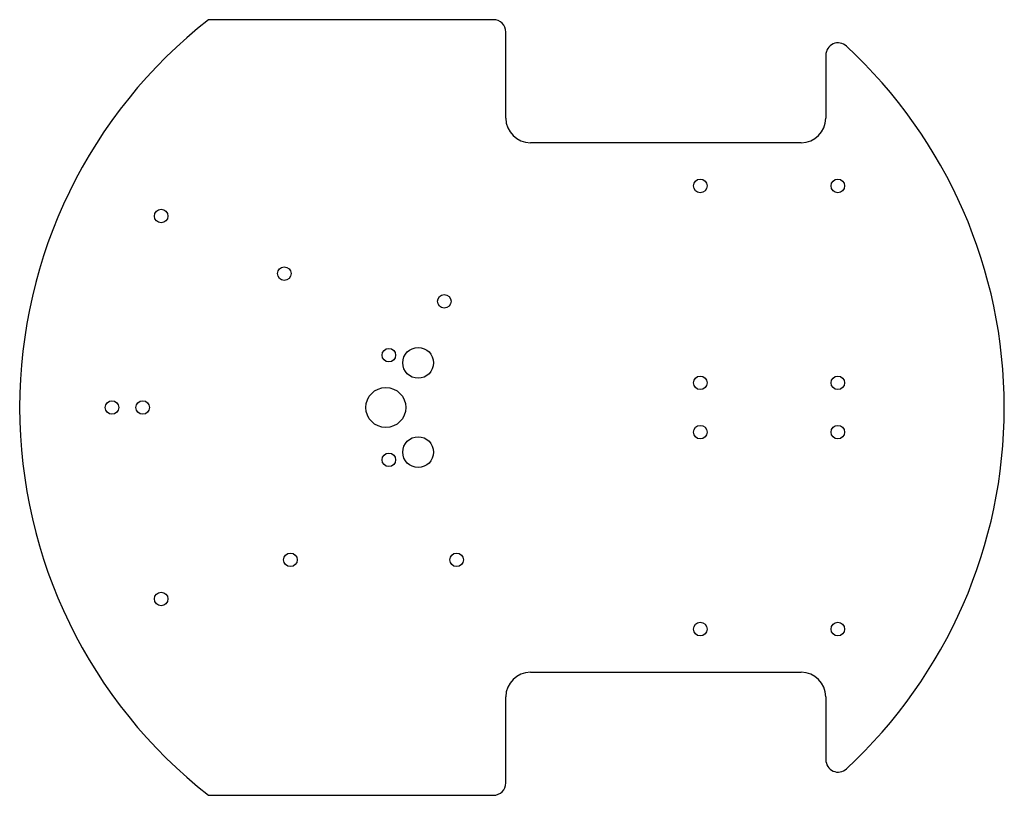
# Model space of a CAD drawing. Extents: x 58 to 218, y 41 to 167.
import ezdxf

# ---------------------------------------------------------------- set-up
doc = ezdxf.new("R2010")
doc.units = 0
doc.layers.get('0').update_dxf_attribs({"linetype": 'CONTINUOUS'})

msp = doc.modelspace()

# ---------------------------------------------------------------- linework, layer by layer
at = {"color": 7, "linetype": 'CONTINUOUS'}
for p, q in [((134.77, 167.22), (88.47, 167.22)), ((136.77, 151.22), (136.77, 165.22)), ((188.77, 161.45), (188.77, 151.22)), ((184.77, 147.22), (140.77, 147.22)), ((140.77, 61.22), (184.77, 61.22)), ((136.77, 43.22), (136.77, 57.22)), ((188.77, 57.22), (188.77, 46.99)), ((88.47, 41.22), (134.77, 41.22))]:
    msp.add_line(p, q, dxfattribs=at)
for centre, radius in [((168.37, 140.22), 1.1), ((190.73, 140.22), 1.1), ((80.77, 135.32), 1.1), ((100.77, 125.97), 1.1), ((126.77, 121.47), 1.1), ((117.77, 112.72), 1.1), ((122.52, 111.47), 2.5), ((168.37, 108.22), 1.1), ((190.73, 108.22), 1.1), ((117.27, 104.22), 3.25), ((72.77, 104.22), 1.1), ((77.77, 104.22), 1.1), ((168.37, 100.22), 1.1), ((190.73, 100.22), 1.1), ((122.52, 96.97), 2.5), ((117.77, 95.72), 1.1), ((101.77, 79.47), 1.1), ((128.77, 79.47), 1.1), ((80.77, 73.12), 1.1), ((168.37, 68.22), 1.1), ((190.73, 68.22), 1.1)]:
    msp.add_circle(centre, radius, dxfattribs=at)
for centre, radius, start, end in [((137.77, 104.22), 80, 128.0475, 231.9525), ((134.77, 165.22), 2, 0, 90), ((190.77, 161.45), 2, 47.1964, 180), ((137.77, 104.22), 80, 312.8036, 47.1964), ((140.77, 151.22), 4, 180, 270), ((184.77, 151.22), 4, 270, 360), ((140.77, 57.22), 4, 90, 180), ((184.77, 57.22), 4, 0, 90), ((190.77, 46.99), 2, 180, 312.8036), ((134.77, 43.22), 2, 270, 0)]:
    msp.add_arc(centre, radius, start, end, dxfattribs=at)

doc.saveas('drawing.dxf')
